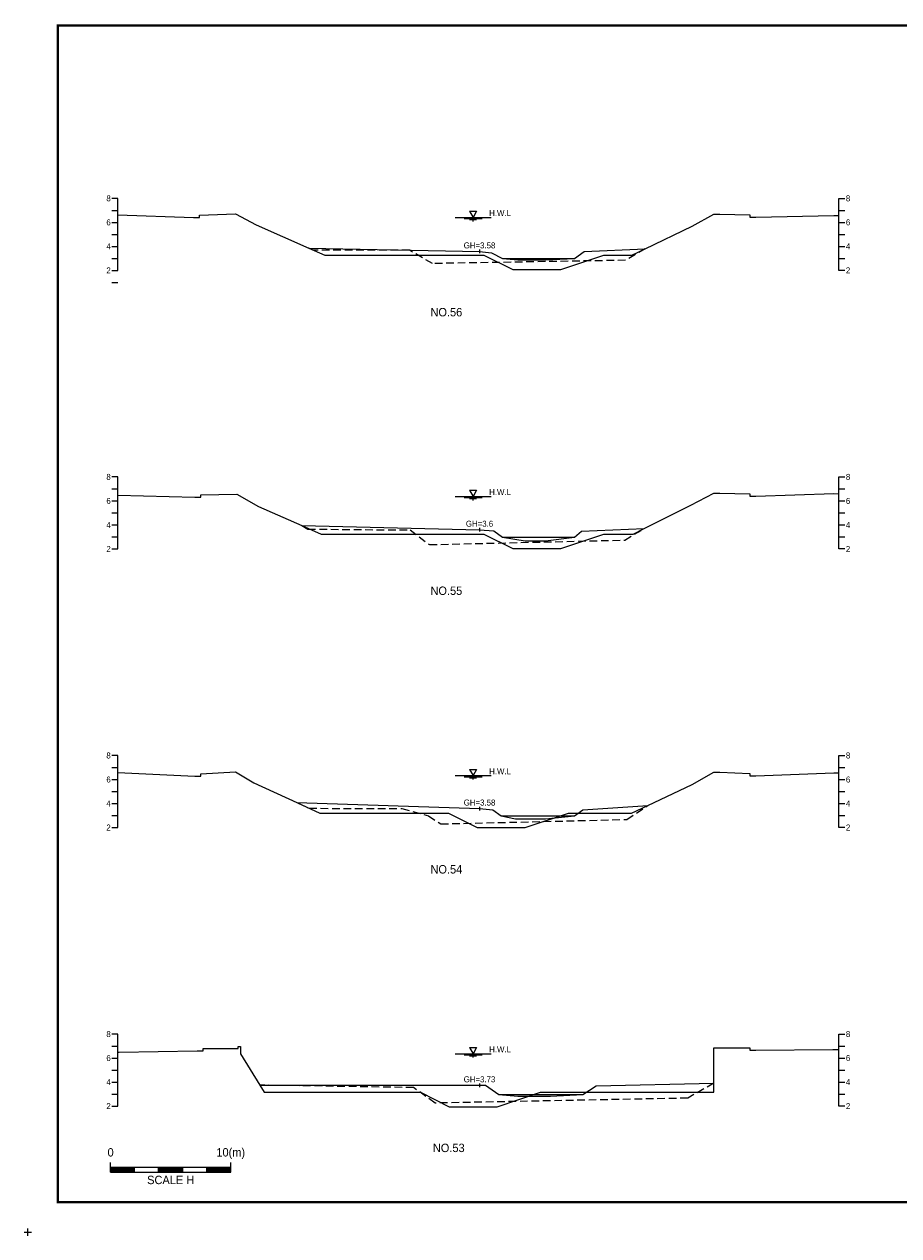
# Model space of a CAD drawing. Header units: metres. Extents: x 14497 to 21228, y -537 to 5153.
# Tile 18 of 40: x 15947 to 16675, y 3087 to 4096. Entities that reach past the tile are written whole.
import ezdxf
from ezdxf.enums import TextEntityAlignment as Align

# ---------------------------------------------------------------- set-up
doc = ezdxf.new("R2010")
doc.units = ezdxf.units.M
doc.linetypes.add('DASHED2', pattern=[9.525, 6.35, -3.175])
for name, color, linetype in [('96년횡단', 160, 'DASHED2'), ('BOX', 6, 'CONTINUOUS'), ('DT2', 7, 'CONTINUOUS'), ('SWL', 7, 'CONTINUOUS'), ('계획', 6, 'CONTINUOUS')]:
    doc.layers.add(name, color=color, linetype=linetype)
for name, color, linetype, lineweight in [('DT1', 3, 'CONTINUOUS', 0), ('GT1', 2, 'CONTINUOUS', 0), ('LT1', 4, 'CONTINUOUS', 0), ('ST1', 7, 'CONTINUOUS', 0)]:
    doc.layers.add(name, color=color, linetype=linetype, lineweight=lineweight)
doc.styles.get("Standard").update_dxf_attribs({"font": 'Gulim.ttf'})

# ---------------------------------------------------------------- blocks, each defined once
blk = doc.blocks.new('SWL')
at = {"layer": 'LT1'}
for p, q in [((-15, 0), (15, 0)), ((-3, 5.2), (3, 5.2)), ((-3, 5.2), (0, 0)), ((3, 5.2), (0, 0)), ((-7.5, -0.9), (7.5, -0.9)), ((-3, -1.8), (3, -1.8)), ((-0.4, -2.7), (0.4, -2.7))]:
    blk.add_line(p, q, dxfattribs=at)

msp = doc.modelspace()

# ---------------------------------------------------------------- linework, layer by layer
at = {"layer": '96년횡단'}
msp.add_line((16271.1, 3210.4), (16143, 3212.5), dxfattribs=at)
for points in [[(16464, 3909), (16447.5, 3899.4), (16286.8, 3896.7), (16267.8, 3907.7), (16187.4, 3907.7), (16184, 3909.5)], [(16178, 3678.4), (16183.2, 3675.5), (16268.2, 3674.8), (16284.3, 3662.6), (16446.9, 3666.4), (16463, 3675.9)], [(16174, 3447.7), (16184.2, 3443), (16261.3, 3442.9), (16283.6, 3436.6), (16293.7, 3430), (16448.7, 3433.7), (16466, 3445.3)], [(16521, 3214), (16499.4, 3201.6), (16289.1, 3197.5), (16271.1, 3210.4)]]:
    msp.add_lwpolyline(points, dxfattribs=at)
at = {"layer": 'BOX', "const_width": 2}
msp.add_lwpolyline([(15975, 3115), (17375, 3115), (17375, 4095), (15975, 4095)], close=True, dxfattribs=at)
at = {"layer": 'DT1'}
for p, q in [((16345, 3900.8), (16405, 3900.8)), ((16345, 3668.8), (16405, 3668.8)), ((16344, 3436.7), (16405, 3436.7)), ((16342, 3204.7), (16412, 3204.7))]:
    msp.add_line(p, q, dxfattribs=at)
at = {"layer": 'GT1'}
for points in [[(16025, 3937.3), (16088, 3935), (16093, 3935), (16093, 3937), (16123, 3938), (16140, 3929), (16184, 3909.5), (16326, 3906.8), (16336, 3905.7), (16345, 3900.8), (16358, 3899.8), (16381, 3899.8), (16405, 3900.8), (16413, 3906.7), (16464, 3909), (16503, 3927.9), (16521, 3937.8), (16526, 3937.8), (16551, 3937.3), (16551, 3935.3), (16556, 3935.3), (16621, 3936.8), (16625, 3936.8)], [(16326, 3908.3), (16326, 3905.3)], [(16326, 3908.3), (16326, 3905.3)], [(16025, 3703.9), (16025, 3703.9), (16089, 3702), (16094, 3702), (16094, 3704), (16124, 3704.6), (16142, 3694.3), (16178, 3678.4), (16326, 3675), (16338, 3674), (16345, 3668.8), (16364, 3665.8), (16381, 3665.8), (16405, 3668.8), (16411, 3673.8), (16463, 3675.9), (16502, 3695.5), (16521, 3705.5), (16526, 3705.5), (16551, 3705), (16551, 3703), (16556, 3703), (16621, 3705.1), (16625, 3705)], [(16326, 3676.5), (16326, 3673.5)], [(16326, 3676.5), (16326, 3673.5)], [(16025, 3472.9), (16089, 3469.8), (16094, 3469.8), (16094, 3471.8), (16123, 3473.4), (16138, 3464.2), (16174, 3447.7), (16326, 3442.8), (16337, 3441.8), (16344, 3436.7), (16356, 3434.2), (16381, 3434.2), (16405, 3436.7), (16412, 3441.8), (16466, 3445.3), (16503, 3462.8), (16521, 3473.1), (16526, 3473.1), (16551, 3472.1), (16551, 3470.1), (16556, 3470.1), (16621, 3472.6), (16625, 3472.5)], [(16326, 3444.3), (16326, 3441.3)], [(16326, 3444.3), (16326, 3441.3)], [(16025, 3239.8), (16026, 3239.8), (16091, 3240.9), (16096, 3240.9), (16096, 3242.9), (16125, 3242.9), (16125, 3244.5), (16127, 3244.5), (16127, 3238.4), (16143, 3212.5), (16326, 3212.3), (16331, 3212.3), (16342, 3204.7), (16358, 3203.2), (16385, 3203.2), (16412, 3204.7), (16423, 3212), (16521, 3214), (16521, 3243.5), (16526, 3243.5), (16551, 3243.5), (16551, 3241.5), (16556, 3241.5), (16620, 3242.2), (16625, 3242.1)], [(16326, 3213.8), (16326, 3210.8)], [(16326, 3213.8), (16326, 3210.8)]]:
    msp.add_lwpolyline(points, dxfattribs=at)
at = {"layer": 'LT1'}
for p, q in [((15947, 3090), (15953, 3090)), ((15947, 3090), (15953, 3090)), ((15947, 3090), (15953, 3090)), ((15947, 3090), (15953, 3090)), ((15950, 3087), (15950, 3093)), ((15950, 3087), (15950, 3093)), ((15950, 3087), (15950, 3093)), ((15950, 3087), (15950, 3093))]:
    msp.add_line(p, q, dxfattribs=at)
at = {"layer": 'ST1'}
for p, q in [((16025, 3951), (16020, 3951)), ((16025, 3891), (16025, 3951)), ((16625, 3891), (16625, 3951)), ((16625, 3951), (16630, 3951)), ((16020, 3941), (16025, 3941)), ((16625, 3941), (16630, 3941)), ((16020, 3931), (16025, 3931)), ((16625, 3931), (16630, 3931)), ((16020, 3921), (16025, 3921)), ((16625, 3921), (16630, 3921)), ((16020, 3911), (16025, 3911)), ((16625, 3911), (16630, 3911)), ((16020, 3901), (16025, 3901)), ((16625, 3901), (16630, 3901)), ((16020, 3891), (16025, 3891)), ((16630, 3891), (16625, 3891)), ((16020, 3881), (16025, 3881)), ((16025, 3719), (16020, 3719)), ((16025, 3659), (16025, 3719)), ((16625, 3659), (16625, 3719)), ((16625, 3719), (16630, 3719)), ((16020, 3709), (16025, 3709)), ((16625, 3709), (16630, 3709)), ((16020, 3699), (16025, 3699)), ((16625, 3699), (16630, 3699)), ((16020, 3689), (16025, 3689)), ((16625, 3689), (16630, 3689)), ((16020, 3679), (16025, 3679)), ((16625, 3679), (16630, 3679)), ((16020, 3669), (16025, 3669)), ((16625, 3669), (16630, 3669)), ((16020, 3659), (16025, 3659)), ((16630, 3659), (16625, 3659)), ((16025, 3487), (16020, 3487)), ((16025, 3427), (16025, 3487)), ((16625, 3427), (16625, 3487)), ((16625, 3487), (16630, 3487)), ((16020, 3477), (16025, 3477)), ((16625, 3477), (16630, 3477)), ((16020, 3467), (16025, 3467)), ((16625, 3467), (16630, 3467)), ((16020, 3457), (16025, 3457)), ((16625, 3457), (16630, 3457)), ((16020, 3447), (16025, 3447)), ((16625, 3447), (16630, 3447)), ((16020, 3437), (16025, 3437)), ((16625, 3437), (16630, 3437)), ((16020, 3427), (16025, 3427)), ((16630, 3427), (16625, 3427)), ((16025, 3255), (16020, 3255)), ((16025, 3195), (16025, 3255)), ((16625, 3195), (16625, 3255)), ((16625, 3255), (16630, 3255)), ((16020, 3245), (16025, 3245)), ((16625, 3245), (16630, 3245)), ((16020, 3235), (16025, 3235)), ((16625, 3235), (16630, 3235)), ((16020, 3225), (16025, 3225)), ((16625, 3225), (16630, 3225)), ((16020, 3215), (16025, 3215)), ((16625, 3215), (16630, 3215)), ((16020, 3205), (16025, 3205)), ((16625, 3205), (16630, 3205)), ((16020, 3195), (16025, 3195)), ((16630, 3195), (16625, 3195)), ((16018.9, 3140), (16018.9, 3148)), ((16018.9, 3144), (16118.9, 3144)), ((16018.9, 3143), (16038.9, 3143)), ((16018.9, 3142), (16038.9, 3142)), ((16018.9, 3141), (16038.9, 3141)), ((16018.9, 3140), (16118.9, 3140)), ((16038.9, 3140), (16038.9, 3144)), ((16058.9, 3140), (16058.9, 3144)), ((16058.9, 3143), (16078.9, 3143)), ((16058.9, 3142), (16078.9, 3142)), ((16058.9, 3141), (16078.9, 3141)), ((16078.9, 3140), (16078.9, 3144)), ((16098.9, 3140), (16098.9, 3144)), ((16098.9, 3143), (16118.9, 3143)), ((16098.9, 3142), (16118.9, 3142)), ((16098.9, 3141), (16118.9, 3141)), ((16118.9, 3140), (16118.9, 3148))]:
    msp.add_line(p, q, dxfattribs=at)
at = {"layer": '계획'}
for points in [[(16184, 3909.5), (16184, 3909.5), (16197.3, 3903.6), (16329.6, 3903.6), (16353.6, 3891.6), (16393.6, 3891.6), (16429.6, 3903.6), (16452.9, 3903.6), (16464, 3909)], [(16178, 3678.4), (16194.1, 3671.3), (16329.6, 3671.3), (16353.6, 3659.3), (16393.6, 3659.3), (16429.6, 3671.3), (16453.8, 3671.3), (16463, 3675.9)], [(16174, 3447.7), (16174, 3447.7), (16193.2, 3438.9), (16300.1, 3438.9), (16324.1, 3426.9), (16364.1, 3426.9), (16400.1, 3438.9), (16452.5, 3438.9), (16466, 3445.3)], [(16143, 3212.5), (16146.7, 3206.5), (16276.8, 3206.5), (16300.8, 3194.5), (16340.8, 3194.5), (16376.8, 3206.5), (16521, 3206.5), (16521, 3214)]]:
    msp.add_lwpolyline(points, dxfattribs=at)

# ---------------------------------------------------------------- block references
at = {"layer": 'SWL'}
for p in [(16320.6, 3935.1), (16320.6, 3702.7), (16320.6, 3470.2), (16320.6, 3238.6)]:
    msp.add_blockref('SWL', p, dxfattribs=at)

# ---------------------------------------------------------------- texts
at = {"layer": 'DT1'}
for s, p in [('8', (16019, 3951)), ('6', (16019, 3931)), ('4', (16019, 3911)), ('2', (16019, 3891)), ('8', (16019, 3719)), ('6', (16019, 3699)), ('4', (16019, 3679)), ('2', (16019, 3659)), ('8', (16019, 3487)), ('6', (16019, 3467)), ('4', (16019, 3447)), ('2', (16019, 3427)), ('8', (16019, 3255)), ('6', (16019, 3235)), ('4', (16019, 3215)), ('2', (16019, 3195))]:
    msp.add_text(s, height=5, dxfattribs=at).set_placement(p, align=Align.MIDDLE_RIGHT)
for s, p in [('8', (16631, 3951)), ('6', (16631, 3931)), ('4', (16631, 3911)), ('2', (16631, 3891)), ('8', (16631, 3719)), ('6', (16631, 3699)), ('4', (16631, 3679)), ('2', (16631, 3659)), ('8', (16631, 3487)), ('6', (16631, 3467)), ('4', (16631, 3447)), ('2', (16631, 3427)), ('8', (16631, 3255)), ('6', (16631, 3235)), ('4', (16631, 3215)), ('2', (16631, 3195))]:
    msp.add_text(s, height=5, dxfattribs=at).set_placement(p, align=Align.MIDDLE_LEFT)
for s, p in [('GH=3.58', (16326, 3911.8)), ('GH=3.58', (16326, 3911.8)), ('GH=3.6', (16326, 3680)), ('GH=3.6', (16326, 3680)), ('GH=3.58', (16326, 3447.8)), ('GH=3.58', (16326, 3447.8)), ('GH=3.73', (16326, 3217.3)), ('GH=3.73', (16326, 3217.3))]:
    msp.add_text(s, height=5, dxfattribs=at).set_placement(p, align=Align.MIDDLE_CENTER)
for s, p in [('0', (16018.9, 3150.9)), ('10(m)', (16118.9, 3150.9))]:
    msp.add_text(s, height=7, dxfattribs=at).set_placement(p, align=Align.BOTTOM_CENTER)
msp.add_text('SCALE H', height=7, dxfattribs=at).set_placement((16068.9, 3137), align=Align.TOP_CENTER)
at = {"layer": 'DT2'}
for s, p in [('NO.56', (16298.4, 3856.2)), ('NO.55', (16298.4, 3624.2)), ('NO.54', (16298.4, 3392.2)), ('NO.53', (16300.4, 3160.2))]:
    msp.add_text(s, height=7, dxfattribs=at).set_placement(p, align=Align.MIDDLE_CENTER)
at = {"layer": 'LT1'}
for p in [(16343.1, 3938.7), (16343.1, 3706.3), (16343.1, 3473.8), (16343.1, 3242.2)]:
    msp.add_text('H.W.L', height=5, dxfattribs=at).set_placement(p, align=Align.MIDDLE_CENTER)

doc.saveas('drawing.dxf')
